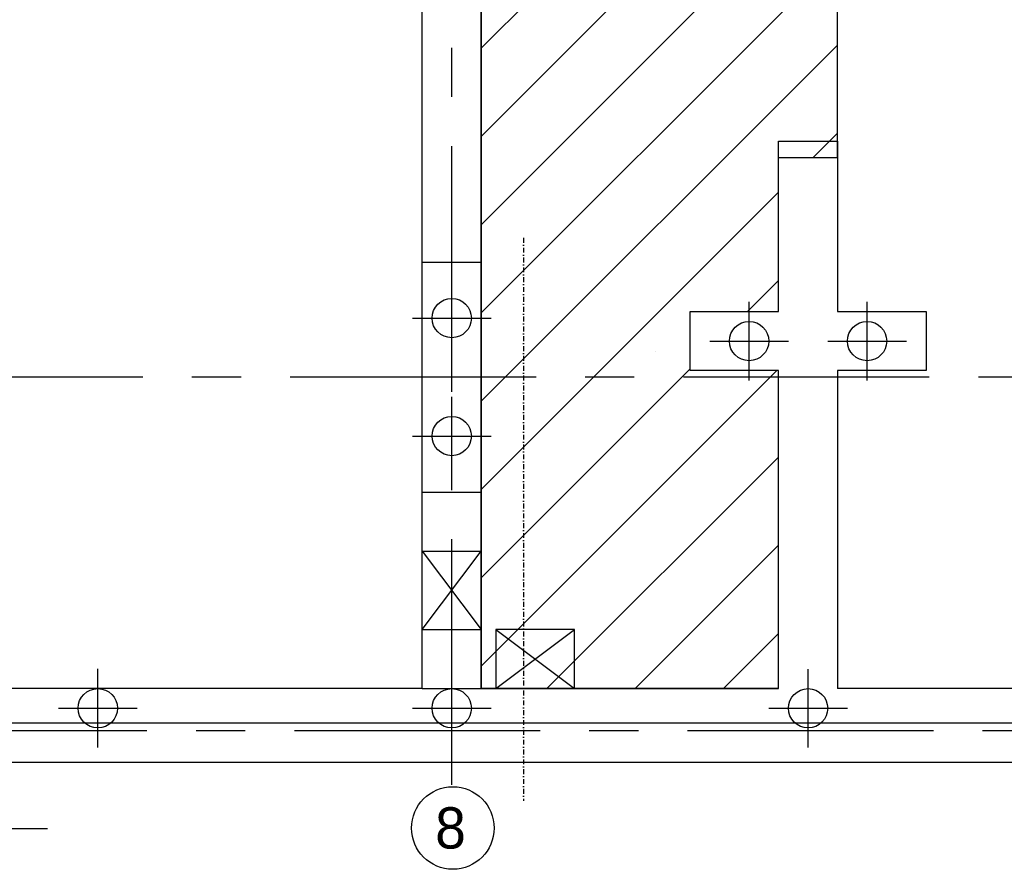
# Model space of a CAD drawing. Extents: x -34830 to 349597, y -3304 to 731056.
# Tile 13 of 48: x 51094 to 61109, y 7628 to 16271. Entities that reach past the tile are written whole.
import ezdxf
from ezdxf.enums import TextEntityAlignment as Align

# ---------------------------------------------------------------- set-up
doc = ezdxf.new("R2010")
doc.units = 0
doc.header["$LTSCALE"] = 100
for name, pattern in [('CENTER2', [11.25, 7.5, -1.25, 1.25, -1.25]), ('CENTERX2', [40, 25, -5, 5, -5]), ('DASHDOT', [1, 0.5, -0.25, 0, -0.25])]:
    doc.linetypes.add(name, pattern=pattern)
for name, color, linetype in [('21', 11, 'CONTINUOUS'), ('BOUW', 8, 'CONTINUOUS'), ('PAAL_CONT', 1, 'CONTINUOUS'), ('PAAL_HART', 7, 'CONTINUOUS'), ('PAAL_TEKST', 2, 'CONTINUOUS'), ('STRAMIEN', 1, 'CENTER2'), ('WL570---', 3, 'CONTINUOUS')]:
    doc.layers.add(name, color=color, linetype=linetype)
doc.styles.add('5MM', font='STRUCT01.shx', dxfattribs={"height": 1000})
doc.styles.add('VAR', font='STRUCT01.shx')

# ---------------------------------------------------------------- blocks, each defined once
blk = doc.blocks.new('K-PAAL8')
at = {"layer": 'PAAL_CONT'}
blk.add_circle((0, 0), 0.5, dxfattribs=at)
at = {"layer": 'PAAL_HART'}
for p, q in [((0, -1), (0, 1)), ((-1, 0), (1, 0))]:
    blk.add_line(p, q, dxfattribs=at)
at = {"layer": 'PAAL_TEKST', "style": 'VAR', "flags": 1}
for tag, p in [('AFHAKHOOGTE', (0.402, 0.516)), ('INHEINIVO', (0.402, 0.201)), ('LENGTE', (0.402, -0.114)), ('NUMMER', (0.402, -0.429))]:
    blk.add_attdef(tag, p, '', height=0.2, dxfattribs=at)

msp = doc.modelspace()

# ---------------------------------------------------------------- hatches: boundary and pattern name
at = {"layer": 'BOUW', "linetype": 'CONTINUOUS'}
h = msp.add_hatch(dxfattribs=at)
h.set_pattern_fill('ANSI31', color=256, scale=200, style=0)
h.set_pattern_definition([(45, (-108312.03, 9035.6), (-449.0128, 449.0128), [])])
h.paths.add_polyline_path([(59397.7, 32986.7), (59008.1, 33213.6), (56688.1, 33213.6), (56688.1, 33035.6), (55788.1, 33035.6), (55788.1, 28235.6), (56688.1, 28235.6), (56688.1, 25905.9), (56688.1, 25835.6), (54288.1, 25835.6), (54288.1, 25400.8), (48588.1, 25400.8), (48588.1, 23400.8), (55788.1, 23400.8), (55788.1, 21035.6), (56688.1, 21035.6), (56688.1, 18705.9), (56688.1, 18635.6), (55788.1, 18635.6), (55788.1, 9465.6), (58813.1, 9465.6), (58813.1, 12701.7), (57913.1, 12701.7), (57913.1, 13301.7), (58813.1, 13301.7), (58813.1, 14869.6), (59413.1, 14869.6)])

# ---------------------------------------------------------------- linework, layer by layer
at = {"layer": '21', "linetype": 'DASHDOT'}
msp.add_line((56217.3, 14051.2), (56217.3, 8323.1), dxfattribs=at)
at = {"layer": 'BOUW', "linetype": 'CONTINUOUS'}
for p, q in [((55188.1, 9465.6), (55188.1, 18635.6)), ((55788.1, 9465.6), (55788.1, 18635.6)), ((58813.1, 15035.4), (59413.1, 15035.4)), ((55188.1, 13805.6), (55788.1, 13805.6)), ((57913.1, 12701.7), (57913.1, 13301.7)), ((60313.1, 13301.7), (60313.1, 12701.7)), ((55188.1, 11465.6), (55788.1, 11465.6)), ((55188.1, 10865.6), (55788.1, 10065.6)), ((55188.1, 10065.6), (55788.1, 10865.6)), ((55188.1, 10865.6), (55788.1, 10865.6)), ((55188.1, 10065.6), (55788.1, 10065.6)), ((55938.1, 9465.6), (56738.1, 10065.6)), ((55938.1, 10065.6), (56738.1, 9465.6)), ((55188.1, 9465.6), (48665.1, 9465.6)), ((55188.1, 9465.6), (55788.1, 9465.6)), ((64058.1, 9465.6), (59413.1, 9465.6)), ((64408.1, 9115.6), (48368.1, 9115.6)), ((64808.1, 8715.6), (47968.1, 8715.6))]:
    msp.add_line(p, q, dxfattribs=at)
for points in [[(48588.1, 23400.8), (55788.1, 23400.8), (55788.1, 21035.6), (56688.1, 21035.6), (56688.1, 18705.9), (56688.1, 18635.6), (55788.1, 18635.6), (55788.1, 9465.6), (58813.1, 9465.6), (58813.1, 12701.7), (57913.1, 12701.7), (57913.1, 13301.7), (58813.1, 13301.7), (58813.1, 14869.6), (59413.1, 14869.6), (59397.7, 32986.7)], [(57913.1, 13301.7), (58813.1, 13301.7), (58813.1, 15035.4)], [(59413.1, 15035.4), (59413.1, 13301.7), (60313.1, 13301.7)], [(57563.5, 12895.6), (57563.5, 12895.6)], [(58813.1, 9465.6), (58813.1, 12701.7), (57913.1, 12701.7)], [(60313.1, 12701.7), (59413.1, 12701.7), (59413.1, 9465.6)], [(58813.1, 9465.6), (55788.1, 9465.6)]]:
    msp.add_lwpolyline(points, dxfattribs=at)
msp.add_lwpolyline([(56738.1, 9465.6), (56738.1, 10065.6), (55938.1, 10065.6), (55938.1, 9465.6)], close=True, dxfattribs=at)
at = {"layer": 'STRAMIEN', "linetype": 'CENTERX2'}
msp.add_line((68388.1, 9035.6), (44388.1, 9035.6), dxfattribs=at)
for points in [[(55488.1, 8485.3), (55488.1, 42952.2)], [(68345.9, 12635.6), (17988.1, 12635.6), (-3371.1, 12635.6)]]:
    msp.add_lwpolyline(points, dxfattribs=at)
at = {"layer": 'STRAMIEN', "linetype": 'CONTINUOUS'}
msp.add_circle((55499.5, 8047.5), 420, dxfattribs=at)
at = {"layer": 'WL570---', "color": 1}
msp.add_line((51377.5, 8039.6), (47066.7, 8039.6), dxfattribs=at)

# ---------------------------------------------------------------- block references
at = {"layer": 'BOUW', "linetype": 'CONTINUOUS', "xscale": 400, "yscale": 400, "zscale": 400}
for p in [(55488.3, 13235.6), (58513.1, 13001.7), (59713.1, 13001.7), (55488.3, 12035.6), (51888.3, 9265.6), (55488.3, 9265.6), (59113.1, 9265.3)]:
    msp.add_blockref('K-PAAL8', p, dxfattribs=at)

# ---------------------------------------------------------------- texts
at = {"layer": 'STRAMIEN', "linetype": 'CONTINUOUS', "style": '5MM'}
msp.add_text('8', height=420, dxfattribs=at).set_placement((55476.2, 8048.8), align=Align.MIDDLE)

doc.saveas('drawing.dxf')
